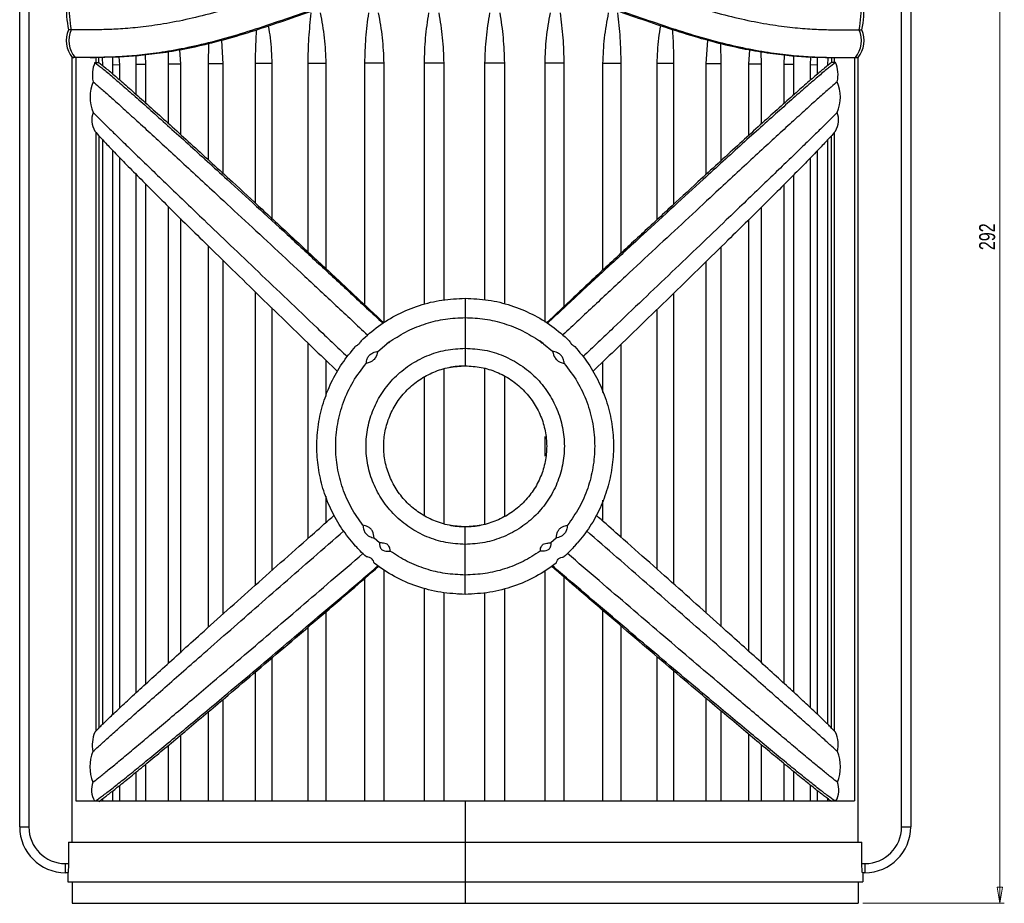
# Model space of a CAD drawing. Header units: millimetres. Extents: x 554 to 1023, y 304 to 810.
# Tile 1 of 4: x 559 to 775, y 304 to 497. Entities that reach past the tile are written whole.
import ezdxf

# ---------------------------------------------------------------- set-up
doc = ezdxf.new("R2010")
doc.units = ezdxf.units.MM
doc.styles.add('SLDTEXTSTYLE0', font='TXT', dxfattribs={"width": 0.75})
doc.dimstyles.new('SLDDIMSTYLE0', dxfattribs={"dimtxt": 3.5, "dimasz": 3.556, "dimexe": 0, "dimexo": 0.0625, "dimgap": 0.875, "dimtad": 1, "dimdec": 0, "dimrnd": 1e-09, "dimzin": 12, "dimdsep": 46, "dimtxsty": 'SLDTEXTSTYLE0', "dimblk1": 'CLOSED', "dimblk2": 'CLOSED', "dimsah": 1, "dimcen": 0.09, "dimadec": 0, "dimazin": 3, "dimtfac": 1, "dimtdec": 0, "dimtofl": 0, "dimtmove": 0, "dimatfit": 3, "dimldrblk": 'CLOSED', "dimfxl": 0, "dimfrac": 2, "dimtolj": 1, "dimtzin": 12, "dimarcsym": 0})

# ---------------------------------------------------------------- blocks, each defined once
blk = doc.blocks.new('_Closed')
at = {"color": 0, "linetype": 'ByBlock', "lineweight": -2}
for p, q in [((-1, 0.166667), (0, 0)), ((-1, 0.166667), (-1, -0.166667)), ((0, 0), (-1, -0.166667)), ((0, 0), (-1, 0))]:
    blk.add_line(p, q, dxfattribs=at)
blk = doc.blocks.new('_D')
at = {"color": 7, "linetype": 'Continuous', "lineweight": 0}
for p, q in [((690.14, 596.14), (774.97, 596.14)), ((773.97, 596.14), (773.97, 304.14)), ((743.98, 304.14), (774.97, 304.14))]:
    blk.add_line(p, q, dxfattribs=at)
at = {"color": 7, "linetype": 'Continuous', "lineweight": 18, "xscale": 3.556, "yscale": 3.556}
for p, rotation in [((773.97, 596.14, 0.18), 90.0000000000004), ((773.97, 304.14, 0.18), 270.0000000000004)]:
    blk.add_blockref('_Closed', p, dxfattribs=dict(at, rotation=rotation))
at = {"color": 7, "linetype": 'Continuous', "lineweight": 18, "insert": (769.46, 447.07), "char_height": 3.5, "attachment_point": 1, "rotation": 90, "style": 'SLDTEXTSTYLE0'}
blk.add_mtext('292', dxfattribs=at)

msp = doc.modelspace()

# ---------------------------------------------------------------- linework, layer by layer
at = {"color": 7, "linetype": 'Continuous', "lineweight": 25}
for p, q in [((559.48, 320.84), (559.48, 501.54)), ((561.48, 501.54), (561.48, 320.84)), ((752.48, 320.84), (752.48, 501.54)), ((754.48, 501.54), (754.48, 320.84)), ((600.8, 487.81), (600.88, 492.27)), ((603.62, 492.95), (603.94, 487.83)), ((709.75, 487.84), (710.07, 493.03)), ((712.83, 492.33), (712.91, 487.81)), ((570.98, 489.25), (571.15, 489.25)), ((570.98, 317.54), (570.98, 489.25)), ((571.15, 489.25), (571.31, 489.25)), ((571.75, 489.25), (571.75, 326.54)), ((576.19, 488.13), (576.19, 489.24)), ((576.83, 488.21), (576.81, 489.25)), ((577.51, 489.25), (577.59, 487.5)), ((579.89, 487.56), (579.86, 489.3)), ((581.21, 489.35), (581.3, 487.59)), ((584.99, 487.66), (584.98, 489.59)), ((586.93, 489.76), (587.04, 487.68)), ((592.02, 487.74), (592.04, 490.45)), ((594.47, 490.89), (594.66, 487.76)), ((719.09, 487.77), (719.27, 490.93)), ((721.71, 490.48), (721.74, 487.74)), ((726.76, 487.69), (726.87, 489.78)), ((728.83, 489.6), (728.83, 487.66)), ((732.56, 487.6), (732.65, 489.35)), ((734.02, 489.3), (734, 487.57)), ((736.34, 487.5), (736.41, 489.25)), ((737.14, 489.25), (737.12, 488.22)), ((737.77, 489.24), (737.77, 488.13)), ((742.21, 489.25), (742.21, 326.54)), ((742.98, 489.25), (742.81, 489.25)), ((742.98, 317.54), (742.98, 489.25)), ((575.94, 488.13), (576.19, 488.13)), ((576.19, 488.13), (576.8, 488.13)), ((581.3, 487.59), (579.89, 487.56)), ((579.89, 485.59), (579.89, 487.56)), ((581.3, 487.59), (581.3, 484.36)), ((587.04, 487.68), (584.99, 487.66)), ((584.99, 481.12), (584.99, 487.66)), ((587.04, 487.68), (587.04, 479.29)), ((594.66, 487.76), (592.02, 487.74)), ((592.02, 474.8), (592.02, 487.74)), ((594.66, 487.76), (594.66, 472.41)), ((603.94, 487.83), (600.8, 487.81)), ((600.8, 466.8), (600.8, 487.81)), ((603.94, 487.83), (603.94, 463.92)), ((614.65, 487.89), (611.08, 487.88)), ((611.08, 457.34), (611.08, 487.88)), ((614.65, 487.89), (614.65, 454.03)), ((626.49, 487.94), (622.59, 487.92)), ((622.59, 446.66), (622.59, 487.92)), ((626.49, 487.94), (626.49, 443.03)), ((639.15, 487.97), (635.02, 487.96)), ((635.02, 435.04), (635.02, 487.96)), ((639.15, 487.97), (639.15, 431.17)), ((652.29, 487.98), (648.05, 487.98)), ((648.05, 435.21), (648.05, 487.98)), ((652.29, 487.98), (652.29, 436.16)), ((665.55, 487.98), (661.31, 487.98)), ((661.31, 436.19), (661.31, 487.98)), ((665.55, 487.98), (665.55, 435.3)), ((678.59, 487.96), (674.46, 487.97)), ((674.46, 431.34), (674.46, 487.97)), ((678.59, 487.96), (678.59, 434.72)), ((691.04, 487.93), (687.14, 487.94)), ((687.14, 442.71), (687.14, 487.94)), ((691.04, 487.93), (691.04, 446.35)), ((702.59, 487.88), (699.01, 487.89)), ((699.01, 453.75), (699.01, 487.89)), ((702.59, 487.88), (702.59, 457.07)), ((712.91, 487.81), (709.75, 487.84)), ((709.75, 463.67), (709.75, 487.84)), ((712.91, 487.81), (712.91, 466.57)), ((721.74, 487.74), (719.09, 487.77)), ((719.09, 472.22), (719.09, 487.77)), ((721.74, 487.74), (721.74, 474.62)), ((728.83, 487.66), (726.76, 487.69)), ((726.76, 479.15), (726.76, 487.69)), ((728.83, 487.66), (728.83, 481)), ((734, 487.57), (732.56, 487.6)), ((732.56, 484.28), (732.56, 487.6)), ((734, 487.57), (734, 485.52)), ((737.77, 488.13), (737.16, 488.13)), ((738.02, 488.13), (737.77, 488.13)), ((576.19, 341.86), (576.19, 472.84)), ((576.85, 342.54), (576.85, 472.09)), ((737.1, 472.08), (737.1, 342.55)), ((737.77, 472.84), (737.77, 341.86)), ((577.59, 471.27), (577.59, 343.28)), ((736.34, 343.31), (736.34, 471.24)), ((579.89, 345.5), (579.89, 468.84)), ((734, 468.76), (734, 345.57)), ((581.3, 467.37), (581.3, 346.83)), ((732.56, 346.92), (732.56, 467.27)), ((584.99, 350.25), (584.99, 463.62)), ((728.83, 463.48), (728.83, 350.38)), ((587.04, 461.55), (587.04, 352.14)), ((726.76, 352.29), (726.76, 461.39)), ((592.02, 356.68), (592.02, 456.59)), ((721.74, 456.39), (721.74, 356.86)), ((594.66, 453.98), (594.66, 359.06)), ((719.09, 359.25), (719.09, 453.77)), ((600.8, 364.59), (600.8, 447.93)), ((712.91, 447.69), (712.91, 364.81)), ((603.94, 444.85), (603.94, 367.41)), ((709.75, 367.64), (709.75, 444.59)), ((611.08, 373.79), (611.08, 437.88)), ((702.59, 437.6), (702.59, 374.05)), ((655.62, 436.5), (655.62, 436.5)), ((655.63, 436.43), (656.98, 436.53)), ((656.98, 436.53), (656.98, 432.31)), ((614.65, 434.42), (614.65, 376.96)), ((699.01, 377.23), (699.01, 434.12)), ((656.98, 432.31), (656.98, 425.6)), ((622.59, 384.01), (622.59, 426.73)), ((637.85, 424.92), (639.81, 426.55)), ((656.98, 425.6), (656.98, 421.75)), ((674.15, 426.55), (676.11, 424.93)), ((691.04, 426.41), (691.04, 384.29)), ((626.49, 422.97), (626.49, 415.04)), ((687.14, 415.9), (687.14, 422.64)), ((652.29, 421.04), (652.29, 387.25)), ((661.31, 387.14), (661.31, 421.15)), ((648.05, 389.04), (648.05, 419.24)), ((665.55, 419.44), (665.55, 388.85)), ((674.46, 401.98), (674.46, 406.31)), ((626.49, 393.25), (626.49, 387.45)), ((687.14, 387.75), (687.14, 392.36)), ((656.98, 382.68), (656.98, 386.53)), ((638.24, 383.01), (637.09, 384.07)), ((676.86, 384.07), (675.72, 383.01)), ((632.99, 382.3), (632.44, 382.92)), ((656.98, 375.97), (656.98, 382.68)), ((680.96, 382.3), (681.52, 382.92)), ((639.15, 377.2), (639.15, 326.54)), ((635.02, 326.54), (635.02, 375.25)), ((656.98, 371.75), (656.98, 375.97)), ((674.46, 326.54), (674.46, 376.97)), ((678.59, 375.55), (678.59, 326.54)), ((648.05, 326.54), (648.05, 373.1)), ((665.55, 373.01), (665.55, 326.54)), ((652.29, 372.14), (652.29, 326.54)), ((655.4, 371.79), (655.41, 371.79)), ((656.98, 371.75), (655.41, 371.88)), ((658.59, 371.88), (656.98, 371.75)), ((658.59, 371.79), (658.6, 371.79)), ((661.31, 326.54), (661.31, 372.12)), ((626.49, 367.92), (626.49, 326.54)), ((687.14, 326.54), (687.14, 368.21)), ((622.59, 326.54), (622.59, 364.58)), ((691.04, 364.86), (691.04, 326.54)), ((614.65, 357.81), (614.65, 326.54)), ((699.01, 326.54), (699.01, 358.06)), ((611.08, 326.54), (611.08, 354.77)), ((702.59, 355.02), (702.59, 326.54)), ((603.94, 348.72), (603.94, 326.54)), ((709.75, 326.54), (709.75, 348.94)), ((600.8, 326.54), (600.8, 346.07)), ((712.91, 346.28), (712.91, 326.54)), ((594.66, 340.9), (594.66, 326.54)), ((719.09, 326.54), (719.09, 341.08)), ((592.02, 326.54), (592.02, 338.7)), ((721.74, 338.87), (721.74, 326.54)), ((587.04, 334.57), (587.04, 326.54)), ((726.76, 326.54), (726.76, 334.7)), ((584.99, 326.54), (584.99, 332.89)), ((728.83, 333), (728.83, 326.54)), ((581.3, 329.9), (581.3, 326.54)), ((732.56, 326.54), (732.56, 329.97)), ((579.89, 326.54), (579.89, 328.77)), ((734, 328.83), (734, 326.54)), ((577.59, 327), (577.59, 326.54)), ((656.98, 326.54), (656.98, 317.54)), ((736.34, 326.54), (736.34, 327.03)), ((559.48, 320.84), (561.48, 320.84)), ((752.48, 320.84), (754.48, 320.84)), ((570.14, 317.54), (570.14, 312.84)), ((656.98, 317.54), (656.98, 308.84)), ((743.81, 312.84), (743.81, 317.54)), ((569.48, 312.84), (570.14, 312.84)), ((569.48, 310.84), (569.48, 312.84)), ((743.81, 312.84), (744.48, 312.84)), ((744.48, 312.84), (744.48, 310.84)), ((570.04, 310.84), (569.48, 310.84)), ((569.98, 310.84), (569.98, 308.84)), ((744.48, 310.84), (743.92, 310.84)), ((743.98, 310.84), (743.98, 308.84)), ((570.98, 308.84), (570.98, 304.14)), ((656.98, 308.84), (656.98, 304.14)), ((742.98, 308.84), (742.98, 304.14))]:
    msp.add_line(p, q, dxfattribs=at)
at = {"color": 7, "linetype": 'Continuous', "lineweight": 25, "flags": 128}
for points in [[(656.98, 436.53), (656.98, 436.53)], [(656.98, 421.75), (656.98, 421.75)]]:
    msp.add_lwpolyline(points, dxfattribs=at)
at = {"color": 7, "linetype": 'Continuous', "lineweight": 25}
for centre, radius, start, end in [((596.8, 500.24), 27.12, 178.0075, 190.5514), ((597.48, 500.24), 27.19, 178.0118, 190.523), ((716.48, 500.24), 27.19, 349.477, 1.9882), ((717.16, 500.24), 27.12, 349.4486, 1.9925), ((575.49, 492.95), 5.84, 156.5682, 219.383), ((576.12, 492.95), 5.85, 156.6208, 219.2872), ((737.84, 492.95), 5.85, 320.7128, 23.3792), ((738.46, 492.95), 5.84, 320.617, 23.4318), ((582.19, 485.41), 6.81, 156.5046, 192.7159), ((731.77, 485.41), 6.81, 347.2841, 23.4954), ((583.56, 480.56), 8.69, 157.2966, 202.7034), ((730.4, 480.56), 8.69, 337.2966, 22.7034), ((580.2, 475.6), 4.93, 161.0457, 210.1145), ((733.76, 475.6), 4.93, 329.8855, 18.9543), ((582.16, 338.85), 6.81, 156.5046, 192.7159), ((731.8, 338.85), 6.81, 347.2841, 23.4954), ((583.53, 334), 8.69, 157.2966, 202.7034), ((730.43, 334), 8.69, 337.2966, 22.7034), ((580.14, 328.95), 4.93, 159.8638, 209.1997), ((733.82, 328.95), 4.93, 330.8003, 20.1362), ((569.48, 320.84), 10, 180, 270), ((569.48, 320.84), 8, 180, 270), ((744.48, 320.84), 8, 270, 0), ((744.48, 320.84), 10, 270, 0)]:
    msp.add_arc(centre, radius, start, end, dxfattribs=at)
for points, knots in [([(656.92, 510.51), (654.72, 510.51), (650.38, 510.51), (643.93, 510.33), (637.66, 509.73), (631.61, 508.52), (625.76, 506.81), (619.71, 504.76), (613.43, 502.55), (607.01, 500.44), (600.85, 498.66), (595.01, 497.27), (589.57, 496.3), (584.69, 495.69), (580.47, 495.39), (576.96, 495.28), (574.17, 495.26), (572.02, 495.28), (571.17, 495.28), (570.75, 495.28)], [0, 0, 0, 0, 0.051869, 0.102882, 0.152945, 0.203116, 0.253852, 0.305542, 0.367618, 0.430694, 0.493514, 0.556294, 0.620585, 0.685054, 0.748628, 0.811756, 0.875003, 0.937668, 1, 1, 1, 1]), ([(657.04, 510.51), (659.23, 510.51), (663.58, 510.51), (670.03, 510.33), (676.3, 509.73), (682.35, 508.52), (688.2, 506.81), (694.25, 504.76), (700.53, 502.55), (706.95, 500.44), (713.11, 498.66), (718.95, 497.27), (724.38, 496.3), (729.27, 495.69), (733.49, 495.39), (737, 495.28), (739.79, 495.26), (741.94, 495.28), (742.79, 495.28), (743.21, 495.28)], [0, 0, 0, 0, 0.051869, 0.102882, 0.152945, 0.203116, 0.253852, 0.305542, 0.367618, 0.430694, 0.493514, 0.556294, 0.620585, 0.685054, 0.748628, 0.811756, 0.875003, 0.937668, 1, 1, 1, 1]), ([(656.97, 504.42), (654.8, 504.42), (650.57, 504.42), (644.39, 504.26), (638.54, 503.7), (632.91, 502.58), (627.36, 500.96), (621.41, 498.94), (615.09, 496.72), (608.54, 494.56), (602.2, 492.73), (596.17, 491.29), (590.58, 490.3), (585.59, 489.67), (581.31, 489.36), (577.78, 489.25), (574.99, 489.23), (572.85, 489.25), (572.01, 489.25), (571.59, 489.25)], [0, 0, 0, 0, 0.051553, 0.10072, 0.147255, 0.193481, 0.241844, 0.292921, 0.355848, 0.420827, 0.485894, 0.551104, 0.617556, 0.683738, 0.748501, 0.81219, 0.875514, 0.937962, 1, 1, 1, 1]), ([(656.99, 504.42), (659.16, 504.42), (663.39, 504.42), (669.56, 504.26), (675.42, 503.7), (681.05, 502.58), (686.6, 500.96), (692.55, 498.94), (698.86, 496.72), (705.42, 494.56), (711.76, 492.73), (717.79, 491.29), (723.38, 490.3), (728.37, 489.67), (732.65, 489.36), (736.18, 489.25), (738.97, 489.23), (741.11, 489.25), (741.95, 489.25), (742.37, 489.25)], [0, 0, 0, 0, 0.051553, 0.10072, 0.147255, 0.193481, 0.241844, 0.292921, 0.355848, 0.420827, 0.485894, 0.551104, 0.617556, 0.683738, 0.748501, 0.81219, 0.875514, 0.937962, 1, 1, 1, 1]), ([(656.92, 504.24), (654.78, 504.24), (650.6, 504.24), (644.53, 504.08), (638.78, 503.54), (633.26, 502.43), (627.79, 500.84), (621.92, 498.84), (615.67, 496.65), (609.19, 494.51), (602.91, 492.7), (596.96, 491.28), (591.44, 490.29), (586.51, 489.67), (582.27, 489.36), (578.84, 489.25), (576.76, 489.24), (576.01, 489.24), (575.96, 489.24)], [0, 0, 0, 0, 0.0587276, 0.1143058, 0.1668011, 0.2190526, 0.2739197, 0.3320029, 0.4036441, 0.4776401, 0.551705, 0.6258858, 0.7014109, 0.776573, 0.8501021, 0.9224133, 0.9943305, 1, 1, 1, 1]), ([(656.92, 504.24), (659.07, 504.24), (663.25, 504.24), (669.34, 504.08), (675.09, 503.55), (680.63, 502.45), (686.1, 500.86), (691.98, 498.87), (698.23, 496.67), (704.72, 494.53), (711, 492.71), (716.96, 491.29), (722.49, 490.3), (727.43, 489.67), (731.67, 489.36), (735.11, 489.25), (737.2, 489.24), (737.95, 489.24), (738, 489.24)], [0, 0, 0, 0, 0.058762, 0.114388, 0.166908, 0.219132, 0.273949, 0.331986, 0.403591, 0.477566, 0.551623, 0.625793, 0.70131, 0.776467, 0.849994, 0.922298, 0.994206, 1, 1, 1, 1]), ([(622.59, 487.92), (622.63, 489.77), (622.72, 493.49), (623.09, 497.14), (623.28, 498.98)], [0, 0, 0, 0, 0.497029, 1, 1, 1, 1]), ([(625.24, 498.98), (625.59, 497.17), (626.28, 493.52), (626.42, 489.8), (626.49, 487.94)], [0, 0, 0, 0, 0.497611, 1, 1, 1, 1]), ([(635.02, 487.96), (635.07, 489.8), (635.17, 493.51), (635.64, 497.15), (635.87, 498.98)], [0, 0, 0, 0, 0.49704, 1, 1, 1, 1]), ([(637.96, 498.98), (638.29, 497.17), (638.95, 493.53), (639.08, 489.83), (639.15, 487.97)], [0, 0, 0, 0, 0.4976195, 1, 1, 1, 1]), ([(648.05, 487.98), (648.1, 489.82), (648.22, 493.52), (648.76, 497.15), (649.03, 498.98)], [0, 0, 0, 0, 0.4970466, 1, 1, 1, 1]), ([(651.18, 498.98), (651.49, 497.17), (652.1, 493.54), (652.22, 489.84), (652.29, 487.98)], [0, 0, 0, 0, 0.497625, 1, 1, 1, 1]), ([(661.31, 487.98), (661.37, 489.82), (661.49, 493.52), (662.1, 497.15), (662.41, 498.98)], [0, 0, 0, 0, 0.497046, 1, 1, 1, 1]), ([(664.56, 498.98), (664.83, 497.17), (665.38, 493.54), (665.49, 489.84), (665.55, 487.98)], [0, 0, 0, 0, 0.4976257, 1, 1, 1, 1]), ([(674.46, 487.97), (674.52, 489.81), (674.65, 493.51), (675.31, 497.15), (675.64, 498.98)], [0, 0, 0, 0, 0.497039, 1, 1, 1, 1]), ([(677.74, 498.98), (677.97, 497.17), (678.43, 493.53), (678.53, 489.82), (678.59, 487.96)], [0, 0, 0, 0, 0.497622, 1, 1, 1, 1]), ([(687.14, 487.94), (687.2, 489.78), (687.34, 493.5), (688.03, 497.15), (688.38, 498.98)], [0, 0, 0, 0, 0.4970265, 1, 1, 1, 1]), ([(690.35, 498.98), (690.54, 497.16), (690.91, 493.51), (691, 489.79), (691.04, 487.93)], [0, 0, 0, 0, 0.4976156, 1, 1, 1, 1]), ([(613.86, 496.08), (614.02, 495.22), (614.52, 492.52), (614.6, 489.77), (614.65, 487.89)], [0, 0, 0, 0, 0.318286, 1, 1, 1, 1]), ([(699.01, 487.89), (699.06, 489.75), (699.14, 492.53), (699.64, 495.27), (699.81, 496.18)], [0, 0, 0, 0, 0.666678, 1, 1, 1, 1]), ([(570.75, 495.28), (570.66, 495.28), (570.51, 495.28), (570.35, 495.28), (570.23, 495.28), (570.17, 495.28), (570.13, 495.28)], [0, 0, 0, 0, 0.339955, 0.559904, 0.780558, 1, 1, 1, 1]), ([(611.08, 487.88), (611.1, 489.73), (611.14, 492.21), (611.31, 494.65), (611.35, 495.26)], [0, 0, 0, 0, 0.749723, 1, 1, 1, 1]), ([(702.31, 495.36), (702.35, 494.74), (702.53, 492.27), (702.56, 489.76), (702.59, 487.88)], [0, 0, 0, 0, 0.2520827, 1, 1, 1, 1]), ([(743.21, 495.28), (743.3, 495.28), (743.45, 495.28), (743.61, 495.28), (743.73, 495.28), (743.79, 495.28), (743.82, 495.28)], [0, 0, 0, 0, 0.339955, 0.559904, 0.780558, 1, 1, 1, 1]), ([(571.59, 489.25), (571.5, 489.25), (571.35, 489.25), (571.19, 489.25), (571.07, 489.25), (571.01, 489.25), (570.98, 489.25)], [0, 0, 0, 0, 0.3400092, 0.5599465, 0.7806002, 1, 1, 1, 1]), ([(574.93, 489.24), (575.09, 489.24), (575.43, 489.24), (575.76, 489.24), (575.93, 489.24)], [0, 0, 0, 0, 0.500007, 1, 1, 1, 1]), ([(738.03, 489.24), (738.2, 489.24), (738.53, 489.24), (738.87, 489.24), (739.03, 489.24)], [0, 0, 0, 0, 0.499993, 1, 1, 1, 1]), ([(742.37, 489.25), (742.46, 489.25), (742.6, 489.25), (742.77, 489.25), (742.89, 489.25), (742.95, 489.25), (742.98, 489.25)], [0, 0, 0, 0, 0.3400092, 0.5599465, 0.7806002, 1, 1, 1, 1]), ([(742.63, 489.25), (742.64, 489.25), (742.72, 489.25), (742.77, 489.25), (742.81, 489.25)], [0, 0, 0, 0, 0.139095, 1, 1, 1, 1]), ([(575.94, 488.13), (576.41, 487.77), (577.34, 487.06), (579.46, 485.28), (582.04, 483.06), (585.09, 480.39), (588.52, 477.34), (592.27, 473.98), (596.28, 470.37), (600.49, 466.55), (605.47, 462), (611.3, 456.67), (617.99, 450.52), (624.86, 444.18), (631.85, 437.7), (636.59, 433.29), (638.96, 431.08)], [0, 0, 0, 0, 0.065481, 0.130097, 0.194701, 0.259235, 0.323122, 0.385454, 0.447663, 0.509161, 0.56996, 0.656253, 0.742596, 0.828732, 0.914397, 1, 1, 1, 1]), ([(576.8, 488.13), (577.27, 487.76), (578.22, 487.01), (580.37, 485.19), (582.98, 482.91), (586.06, 480.18), (589.52, 477.07), (593.31, 473.64), (597.35, 469.96), (601.59, 466.07), (606.62, 461.46), (612.49, 456.04), (619.23, 449.79), (626.14, 443.35), (632.79, 437.14), (637.18, 433.02), (639.18, 431.14)], [0, 0, 0, 0, 0.066284, 0.131698, 0.197117, 0.26244, 0.327096, 0.39023, 0.453264, 0.515553, 0.577202, 0.664798, 0.752527, 0.839974, 0.92696, 1, 1, 1, 1]), ([(737.16, 488.13), (736.69, 487.76), (735.74, 487.01), (733.59, 485.19), (730.98, 482.91), (727.9, 480.18), (724.43, 477.07), (720.64, 473.64), (716.61, 469.96), (712.36, 466.07), (707.34, 461.46), (701.47, 456.04), (694.73, 449.79), (687.82, 443.35), (681.17, 437.14), (676.78, 433.02), (674.78, 431.15)], [0, 0, 0, 0, 0.0662846, 0.1316987, 0.1971186, 0.2624418, 0.3270982, 0.390233, 0.453267, 0.5155563, 0.5772058, 0.6648025, 0.7525316, 0.8399795, 0.9269658, 1, 1, 1, 1]), ([(738.02, 488.13), (737.55, 487.77), (736.62, 487.06), (734.5, 485.28), (731.91, 483.06), (728.87, 480.39), (725.44, 477.34), (721.68, 473.98), (717.68, 470.37), (713.47, 466.55), (708.49, 462), (702.66, 456.67), (695.97, 450.52), (689.1, 444.18), (682.11, 437.7), (677.37, 433.29), (675, 431.08)], [0, 0, 0, 0, 0.0654807, 0.1300969, 0.1947013, 0.259235, 0.3231221, 0.3854543, 0.4476629, 0.5091607, 0.5699602, 0.6562528, 0.7425964, 0.8287321, 0.9143974, 1, 1, 1, 1]), ([(575.54, 483.91), (575.96, 483.57), (576.78, 482.87), (578.71, 481.17), (581.08, 479.05), (583.9, 476.49), (587.1, 473.56), (590.63, 470.33), (594.41, 466.84), (598.41, 463.15), (603.17, 458.73), (608.77, 453.54), (615.22, 447.54), (621.87, 441.34), (628.66, 435), (633.29, 430.67), (635.6, 428.5)], [0, 0, 0, 0, 0.064221, 0.127787, 0.191505, 0.255339, 0.318702, 0.380704, 0.442806, 0.504439, 0.565511, 0.652383, 0.739465, 0.826568, 0.913289, 1, 1, 1, 1]), ([(738.42, 483.91), (738, 483.57), (737.17, 482.87), (735.25, 481.17), (732.88, 479.05), (730.05, 476.49), (726.85, 473.56), (723.33, 470.33), (719.55, 466.84), (715.55, 463.15), (710.78, 458.73), (705.19, 453.54), (698.74, 447.54), (692.09, 441.34), (685.3, 435), (680.67, 430.67), (678.36, 428.5)], [0, 0, 0, 0, 0.064221, 0.127787, 0.191505, 0.255339, 0.318702, 0.380704, 0.442806, 0.504439, 0.565511, 0.652383, 0.739465, 0.826568, 0.913289, 1, 1, 1, 1]), ([(575.54, 477.2), (575.88, 476.86), (576.55, 476.18), (578.19, 474.56), (580.24, 472.55), (582.74, 470.12), (585.59, 467.35), (588.78, 464.28), (592.23, 460.95), (595.92, 457.41), (600.35, 453.16), (605.6, 448.14), (611.7, 442.31), (618.03, 436.27), (624.53, 430.08), (628.98, 425.85), (631.21, 423.73)], [0, 0, 0, 0, 0.0620361, 0.1237688, 0.1859381, 0.2485175, 0.3109031, 0.3722845, 0.434154, 0.495949, 0.5574653, 0.6453754, 0.7338412, 0.822666, 0.9112847, 1, 1, 1, 1]), ([(738.42, 477.2), (738.08, 476.86), (737.41, 476.18), (735.77, 474.56), (733.71, 472.55), (731.22, 470.12), (728.36, 467.35), (725.18, 464.28), (721.73, 460.95), (718.04, 457.41), (713.6, 453.16), (708.36, 448.14), (702.26, 442.31), (695.93, 436.27), (689.43, 430.08), (684.98, 425.85), (682.75, 423.73)], [0, 0, 0, 0, 0.062036, 0.123769, 0.185938, 0.248517, 0.310903, 0.372284, 0.434154, 0.495949, 0.557465, 0.645375, 0.733841, 0.822666, 0.911285, 1, 1, 1, 1]), ([(575.94, 473.13), (576.28, 472.73), (576.96, 471.93), (578.76, 470), (581.08, 467.58), (583.94, 464.67), (587.27, 461.31), (591.02, 457.58), (595.1, 453.53), (599.83, 448.88), (605.24, 443.58), (611.33, 437.63), (617.68, 431.47), (623.59, 425.75), (627.44, 422.05), (629.05, 420.5)], [0, 0, 0, 0, 0.069296, 0.138621, 0.20891, 0.279548, 0.350365, 0.422101, 0.494216, 0.566268, 0.657285, 0.749213, 0.841533, 0.933766, 1, 1, 1, 1]), ([(738.02, 473.13), (737.68, 472.73), (737, 471.93), (735.2, 470), (732.88, 467.58), (730.02, 464.67), (726.69, 461.31), (722.94, 457.58), (718.86, 453.53), (714.13, 448.88), (708.72, 443.58), (702.62, 437.63), (696.27, 431.47), (690.36, 425.75), (686.52, 422.05), (684.91, 420.5)], [0, 0, 0, 0, 0.069298, 0.138625, 0.208916, 0.279556, 0.350375, 0.422114, 0.49423, 0.566285, 0.657305, 0.749236, 0.841558, 0.933794, 1, 1, 1, 1]), ([(634.19, 427.23), (635.42, 428.33), (637.9, 430.56), (642.23, 433.14), (646.91, 435.07), (651.88, 436.3), (655.27, 436.45), (656.98, 436.53)], [0, 0, 0, 0, 0.198026, 0.397949, 0.597945, 0.798397, 1, 1, 1, 1]), ([(656.98, 436.53), (658.67, 436.45), (662.06, 436.3), (667.02, 435.07), (671.7, 433.15), (676.04, 430.57), (678.52, 428.34), (679.77, 427.23)], [0, 0, 0, 0, 0.200037, 0.400861, 0.601475, 0.800622, 1, 1, 1, 1]), ([(640.71, 427.2), (641.92, 427.97), (644.35, 429.51), (648.39, 431.08), (652.63, 432.12), (655.53, 432.25), (656.98, 432.31)], [0, 0, 0, 0, 0.249838, 0.499311, 0.749399, 1, 1, 1, 1]), ([(656.98, 432.31), (658.42, 432.25), (661.32, 432.12), (665.56, 431.09), (669.61, 429.51), (672.04, 427.97), (673.25, 427.21)], [0, 0, 0, 0, 0.24915, 0.499932, 0.750948, 1, 1, 1, 1]), ([(634.19, 427.23), (634.03, 426.96), (633.72, 426.45), (633.24, 426.14), (632.99, 425.99)], [0, 0, 0, 0, 0.509249, 1, 1, 1, 1]), ([(640.71, 427.2), (640.51, 427.01), (640.23, 426.75), (639.9, 426.6), (639.81, 426.55)], [0, 0, 0, 0, 0.730521, 1, 1, 1, 1]), ([(639.81, 426.55), (639.98, 426.73), (640.25, 427), (640.59, 427.15), (640.71, 427.2)], [0, 0, 0, 0, 0.652267, 1, 1, 1, 1]), ([(673.25, 427.21), (673.45, 427.01), (673.73, 426.75), (674.06, 426.59), (674.15, 426.55)], [0, 0, 0, 0, 0.7280392, 1, 1, 1, 1]), ([(674.15, 426.55), (673.98, 426.73), (673.72, 427), (673.37, 427.15), (673.25, 427.21)], [0, 0, 0, 0, 0.649635, 1, 1, 1, 1]), ([(679.77, 427.23), (679.92, 426.96), (680.23, 426.45), (680.72, 426.14), (680.96, 425.99)], [0, 0, 0, 0, 0.508418, 1, 1, 1, 1]), ([(632.44, 382.92), (631.49, 384.11), (629.58, 386.5), (627.39, 390.56), (625.75, 394.9), (624.75, 399.45), (624.41, 404.18), (624.76, 408.96), (625.83, 413.68), (627.58, 418.15), (629.93, 422.34), (631.97, 424.77), (632.99, 425.99)], [0, 0, 0, 0, 0.097839, 0.195659, 0.29383, 0.392373, 0.490455, 0.592946, 0.694809, 0.796731, 0.898302, 1, 1, 1, 1]), ([(656.98, 382.68), (655.55, 382.76), (652.68, 382.93), (648.55, 384.24), (644.75, 386.27), (641.46, 388.98), (638.78, 392.25), (636.78, 395.95), (635.56, 399.96), (635.14, 404.13), (635.55, 408.3), (636.77, 412.31), (638.76, 416.02), (641.45, 419.29), (644.74, 422.01), (648.53, 424.03), (652.67, 425.35), (655.54, 425.52), (656.98, 425.6)], [0, 0, 0, 0, 0.062789, 0.126353, 0.189567, 0.252807, 0.315386, 0.377305, 0.438822, 0.499679, 0.560922, 0.622265, 0.684336, 0.747074, 0.809961, 0.873515, 0.936694, 1, 1, 1, 1]), ([(637.85, 424.92), (637.72, 424.42), (637.52, 423.66), (636.83, 422.86), (636.1, 422.49), (635.59, 422.36), (635.3, 422.29)], [0, 0, 0, 0, 0.381304, 0.573527, 0.764676, 1, 1, 1, 1]), ([(635.3, 422.29), (635.36, 422.62), (635.47, 423.22), (635.88, 424), (636.62, 424.59), (637.32, 424.81), (637.78, 424.91), (637.85, 424.92)], [0, 0, 0, 0, 0.256871, 0.455439, 0.655586, 0.944014, 1, 1, 1, 1]), ([(656.98, 425.6), (658.41, 425.52), (661.28, 425.35), (665.41, 424.04), (669.2, 422.02), (672.5, 419.31), (675.18, 416.03), (677.18, 412.33), (678.4, 408.33), (678.82, 404.15), (678.41, 399.99), (677.18, 395.97), (675.2, 392.26), (672.51, 388.99), (669.22, 386.28), (665.43, 384.25), (661.29, 382.93), (658.42, 382.77), (656.98, 382.68)], [0, 0, 0, 0, 0.062789, 0.126353, 0.189567, 0.252807, 0.315386, 0.377305, 0.438822, 0.499679, 0.560922, 0.622265, 0.684336, 0.747074, 0.809961, 0.873515, 0.936694, 1, 1, 1, 1]), ([(676.11, 424.93), (676.24, 424.42), (676.44, 423.66), (677.12, 422.86), (677.85, 422.49), (678.37, 422.36), (678.66, 422.29)], [0, 0, 0, 0, 0.381415, 0.573621, 0.76475, 1, 1, 1, 1]), ([(678.66, 422.29), (678.6, 422.62), (678.49, 423.22), (678.07, 424), (677.35, 424.59), (676.64, 424.81), (676.18, 424.91), (676.11, 424.93)], [0, 0, 0, 0, 0.256619, 0.455048, 0.655065, 0.942981, 1, 1, 1, 1]), ([(680.96, 425.99), (681.98, 424.77), (684.02, 422.35), (686.36, 418.18), (688.12, 413.71), (689.19, 409), (689.55, 404.22), (689.21, 399.5), (688.22, 394.93), (686.58, 390.59), (684.39, 386.51), (682.48, 384.12), (681.52, 382.92)], [0, 0, 0, 0, 0.101415, 0.202769, 0.304449, 0.40657, 0.508211, 0.607131, 0.705486, 0.803824, 0.901931, 1, 1, 1, 1]), ([(634.59, 386.87), (633.7, 388.13), (631.92, 390.65), (630.07, 394.94), (628.9, 399.45), (628.5, 404.22), (628.93, 409.08), (630.24, 413.87), (632.31, 418.38), (634.3, 420.98), (635.3, 422.29)], [0, 0, 0, 0, 0.121449, 0.242457, 0.363885, 0.484489, 0.613498, 0.741834, 0.870925, 1, 1, 1, 1]), ([(656.98, 386.53), (655.81, 386.6), (653.46, 386.73), (650.06, 387.81), (646.94, 389.48), (644.22, 391.71), (642.02, 394.41), (640.37, 397.45), (639.37, 400.73), (639.03, 404.13), (639.37, 407.53), (640.37, 410.82), (642, 413.86), (644.21, 416.56), (646.93, 418.8), (650.04, 420.47), (653.44, 421.55), (655.8, 421.69), (656.98, 421.75)], [0, 0, 0, 0, 0.0626855, 0.1261697, 0.1895242, 0.2531005, 0.3159949, 0.3780212, 0.439302, 0.499679, 0.5604374, 0.6215429, 0.6837116, 0.7467797, 0.8100015, 0.8736986, 0.9367993, 1, 1, 1, 1]), ([(653.5, 421.41), (653.5, 421.41), (654.61, 421.75), (655.8, 421.75), (656.98, 421.75)], [0, 0, 0, 0, 0.0012419, 1, 1, 1, 1]), ([(656.98, 421.75), (658.15, 421.69), (660.5, 421.55), (663.89, 420.47), (667.02, 418.81), (669.73, 416.57), (671.94, 413.87), (673.59, 410.83), (674.59, 407.55), (674.93, 404.15), (674.59, 400.75), (673.59, 397.47), (671.96, 394.42), (669.74, 391.72), (667.03, 389.48), (663.91, 387.82), (660.51, 386.73), (658.16, 386.6), (656.98, 386.53)], [0, 0, 0, 0, 0.062686, 0.12617, 0.189524, 0.253101, 0.315995, 0.378021, 0.439302, 0.499679, 0.560437, 0.621543, 0.683711, 0.74678, 0.810001, 0.873698, 0.936799, 1, 1, 1, 1]), ([(678.66, 422.29), (679.65, 420.99), (681.64, 418.39), (683.72, 413.89), (685.03, 409.12), (685.46, 404.25), (685.06, 399.49), (683.9, 394.95), (682.05, 390.66), (680.26, 388.13), (679.37, 386.87)], [0, 0, 0, 0, 0.128928, 0.257305, 0.386103, 0.51406, 0.635724, 0.756731, 0.87845, 1, 1, 1, 1]), ([(575.91, 341.57), (576.25, 341.93), (576.92, 342.64), (578.67, 344.35), (580.94, 346.5), (583.73, 349.1), (587.01, 352.12), (590.71, 355.49), (594.76, 359.16), (599.47, 363.4), (604.87, 368.25), (610.98, 373.7), (617.37, 379.38), (623.16, 384.51), (626.87, 387.79), (628.32, 389.07)], [0, 0, 0, 0, 0.070112, 0.140171, 0.21096, 0.282351, 0.353655, 0.425723, 0.498398, 0.570925, 0.662385, 0.754645, 0.847551, 0.940373, 1, 1, 1, 1]), ([(738.05, 341.57), (737.71, 341.93), (737.04, 342.64), (735.29, 344.35), (733.02, 346.5), (730.22, 349.1), (726.95, 352.12), (723.25, 355.49), (719.2, 359.16), (714.49, 363.4), (709.09, 368.25), (702.98, 373.7), (696.59, 379.38), (690.8, 384.51), (687.09, 387.79), (685.63, 389.07)], [0, 0, 0, 0, 0.07011, 0.140168, 0.210955, 0.282344, 0.353646, 0.425713, 0.498385, 0.570911, 0.662369, 0.754627, 0.84753, 0.94035, 1, 1, 1, 1]), ([(637.09, 384.07), (637, 384.58), (636.87, 385.33), (636.29, 386.18), (635.53, 386.63), (634.95, 386.78), (634.59, 386.87)], [0, 0, 0, 0, 0.367551, 0.539033, 0.710188, 1, 1, 1, 1]), ([(634.59, 386.87), (634.64, 386.52), (634.73, 385.91), (635.12, 385.09), (635.84, 384.47), (636.56, 384.21), (637.02, 384.09), (637.09, 384.07)], [0, 0, 0, 0, 0.257518, 0.454705, 0.653374, 0.941779, 1, 1, 1, 1]), ([(656.98, 386.53), (655.81, 386.53), (654.63, 386.53), (653.52, 386.87), (653.52, 386.87)], [0, 0, 0, 0, 0.998787, 1, 1, 1, 1]), ([(660.46, 386.88), (660.46, 386.88), (659.35, 386.54), (658.16, 386.53), (656.98, 386.53)], [0, 0, 0, 0, 0.0012212, 1, 1, 1, 1]), ([(676.86, 384.07), (676.96, 384.58), (677.09, 385.33), (677.67, 386.18), (678.42, 386.63), (679.01, 386.78), (679.37, 386.87)], [0, 0, 0, 0, 0.36737, 0.538667, 0.709647, 1, 1, 1, 1]), ([(679.37, 386.87), (679.32, 386.53), (679.24, 385.91), (678.84, 385.09), (678.12, 384.47), (677.4, 384.21), (676.94, 384.09), (676.86, 384.07)], [0, 0, 0, 0, 0.257511, 0.454628, 0.653224, 0.941774, 1, 1, 1, 1]), ([(575.51, 337.35), (575.88, 337.69), (576.62, 338.38), (578.48, 340.04), (580.82, 342.14), (583.69, 344.68), (587.01, 347.62), (590.74, 350.91), (594.8, 354.48), (599.51, 358.62), (604.88, 363.33), (610.94, 368.63), (617.24, 374.14), (623.73, 379.81), (628.2, 383.7), (630.43, 385.64)], [0, 0, 0, 0, 0.069368, 0.138411, 0.20792, 0.277906, 0.347543, 0.417492, 0.487888, 0.557874, 0.645689, 0.733897, 0.822662, 0.911323, 1, 1, 1, 1]), ([(738.45, 337.35), (738.07, 337.69), (737.33, 338.38), (735.48, 340.04), (733.13, 342.14), (730.27, 344.68), (726.95, 347.62), (723.22, 350.91), (719.15, 354.48), (714.45, 358.62), (709.08, 363.33), (703.02, 368.63), (696.72, 374.14), (690.22, 379.81), (685.76, 383.7), (683.53, 385.64)], [0, 0, 0, 0, 0.069368, 0.138411, 0.20792, 0.277906, 0.347543, 0.417492, 0.487888, 0.557875, 0.645689, 0.733897, 0.822662, 0.911323, 1, 1, 1, 1]), ([(635.37, 379.96), (634.9, 380.39), (634.08, 381.14), (633.31, 381.96), (632.99, 382.3)], [0, 0, 0, 0, 0.5760876, 1, 1, 1, 1]), ([(640.58, 381.17), (640.55, 381.39), (640.5, 381.77), (640.31, 382.27), (640.04, 382.61), (639.64, 382.85), (639.02, 382.99), (638.53, 383), (638.24, 383.01)], [0, 0, 0, 0, 0.190244, 0.339093, 0.445206, 0.551285, 0.738668, 1, 1, 1, 1]), ([(638.24, 383.01), (638.25, 382.78), (638.27, 382.38), (638.42, 381.88), (638.67, 381.56), (639.06, 381.32), (639.72, 381.17), (640.26, 381.17), (640.58, 381.17)], [0, 0, 0, 0, 0.200663, 0.338916, 0.441608, 0.544316, 0.723574, 1, 1, 1, 1]), ([(673.38, 381.17), (673.41, 381.39), (673.46, 381.77), (673.65, 382.27), (673.92, 382.61), (674.32, 382.85), (674.94, 382.99), (675.43, 383), (675.72, 383.01)], [0, 0, 0, 0, 0.190389, 0.339057, 0.445308, 0.551521, 0.739539, 1, 1, 1, 1]), ([(675.72, 383.01), (675.71, 382.78), (675.69, 382.38), (675.53, 381.88), (675.29, 381.56), (674.89, 381.32), (674.24, 381.17), (673.7, 381.17), (673.38, 381.17)], [0, 0, 0, 0, 0.200702, 0.338916, 0.441695, 0.544489, 0.724072, 1, 1, 1, 1]), ([(680.96, 382.3), (680.64, 381.96), (679.88, 381.14), (679.06, 380.39), (678.59, 379.95)], [0, 0, 0, 0, 0.41966, 1, 1, 1, 1]), ([(575.51, 330.64), (575.91, 330.95), (576.71, 331.56), (578.55, 333.05), (580.81, 334.91), (583.52, 337.17), (586.61, 339.76), (590.02, 342.63), (593.71, 345.75), (597.63, 349.08), (602.32, 353.07), (607.84, 357.77), (614.25, 363.24), (620.87, 368.9), (627.65, 374.72), (632.29, 378.7), (634.61, 380.69)], [0, 0, 0, 0, 0.064085, 0.127542, 0.191019, 0.254875, 0.318253, 0.380189, 0.442219, 0.504039, 0.565238, 0.652133, 0.739085, 0.826291, 0.913183, 1, 1, 1, 1]), ([(637.05, 378.56), (637, 378.73), (636.92, 379.04), (636.67, 379.44), (636.28, 379.74), (635.83, 379.89), (635.51, 379.93), (635.37, 379.96)], [0, 0, 0, 0, 0.2233274, 0.3962088, 0.5701771, 0.8181569, 1, 1, 1, 1]), ([(656.98, 375.97), (655.52, 376.04), (652.6, 376.17), (648.33, 377.22), (644.24, 378.82), (641.8, 380.39), (640.58, 381.17)], [0, 0, 0, 0, 0.2491538, 0.499973, 0.7509285, 1, 1, 1, 1]), ([(673.38, 381.17), (672.16, 380.39), (669.72, 378.83), (665.64, 377.22), (661.37, 376.17), (658.44, 376.04), (656.98, 375.97)], [0, 0, 0, 0, 0.249763, 0.4993, 0.749375, 1, 1, 1, 1]), ([(676.91, 378.56), (676.96, 378.73), (677.04, 379.04), (677.29, 379.44), (677.68, 379.74), (678.13, 379.88), (678.45, 379.93), (678.59, 379.95)], [0, 0, 0, 0, 0.223506, 0.396645, 0.570861, 0.819874, 1, 1, 1, 1]), ([(738.45, 330.64), (738.05, 330.95), (737.25, 331.56), (735.41, 333.05), (733.15, 334.91), (730.44, 337.17), (727.35, 339.76), (723.94, 342.63), (720.25, 345.75), (716.33, 349.08), (711.64, 353.07), (706.11, 357.77), (699.71, 363.24), (693.09, 368.9), (686.31, 374.72), (681.67, 378.7), (679.35, 380.69)], [0, 0, 0, 0, 0.064085, 0.127542, 0.191019, 0.254875, 0.318253, 0.380189, 0.442219, 0.504039, 0.565238, 0.652133, 0.739085, 0.826291, 0.913183, 1, 1, 1, 1]), ([(576.09, 326.54), (576.56, 326.88), (577.5, 327.55), (579.56, 329.15), (582.05, 331.12), (584.99, 333.5), (588.31, 336.21), (591.93, 339.2), (595.82, 342.42), (599.92, 345.85), (604.8, 349.93), (610.51, 354.73), (617.09, 360.29), (623.87, 366.04), (630.8, 371.93), (635.51, 375.96), (637.86, 377.97)], [0, 0, 0, 0, 0.065057, 0.129403, 0.19374, 0.258237, 0.322046, 0.384313, 0.446511, 0.508196, 0.569143, 0.655531, 0.741864, 0.828238, 0.914176, 1, 1, 1, 1]), ([(576.8, 326.42), (577.25, 326.75), (578.15, 327.4), (580.19, 329), (582.68, 330.99), (585.63, 333.4), (588.96, 336.15), (592.62, 339.2), (596.55, 342.49), (600.7, 345.98), (605.65, 350.16), (611.44, 355.07), (618.12, 360.76), (625, 366.64), (631.66, 372.35), (636.07, 376.15), (638.09, 377.89)], [0, 0, 0, 0, 0.065958, 0.131104, 0.196156, 0.261422, 0.32601, 0.389027, 0.452008, 0.514493, 0.576258, 0.663867, 0.751489, 0.839126, 0.926299, 1, 1, 1, 1]), ([(656.98, 371.75), (655.19, 371.84), (651.59, 372.01), (646.36, 373.4), (641.41, 375.5), (638.5, 377.54), (637.05, 378.56)], [0, 0, 0, 0, 0.249874, 0.500912, 0.751056, 1, 1, 1, 1]), ([(676.91, 378.56), (675.46, 377.54), (672.55, 375.51), (667.61, 373.4), (662.38, 372.01), (658.78, 371.84), (656.98, 371.75)], [0, 0, 0, 0, 0.248792, 0.498569, 0.748454, 1, 1, 1, 1]), ([(737.16, 326.42), (736.71, 326.75), (735.81, 327.4), (733.77, 329), (731.28, 330.99), (728.33, 333.4), (725, 336.15), (721.34, 339.2), (717.41, 342.49), (713.25, 345.98), (708.31, 350.16), (702.52, 355.07), (695.84, 360.76), (688.96, 366.64), (682.3, 372.35), (677.89, 376.15), (675.87, 377.89)], [0, 0, 0, 0, 0.0659587, 0.1311046, 0.1961563, 0.2614229, 0.3260108, 0.3890286, 0.4520093, 0.5144952, 0.5762601, 0.6638688, 0.7514912, 0.8391286, 0.9263018, 1, 1, 1, 1]), ([(737.87, 326.54), (737.4, 326.88), (736.46, 327.55), (734.4, 329.15), (731.9, 331.12), (728.96, 333.5), (725.65, 336.21), (722.03, 339.2), (718.14, 342.42), (714.04, 345.85), (709.16, 349.93), (703.45, 354.73), (696.87, 360.29), (690.09, 366.04), (683.16, 371.93), (678.45, 375.96), (676.09, 377.97)], [0, 0, 0, 0, 0.0650569, 0.1294029, 0.1937398, 0.2582368, 0.3220462, 0.3843127, 0.4465113, 0.5081963, 0.5691426, 0.6555312, 0.7418645, 0.8282381, 0.9141757, 1, 1, 1, 1]), ([(571.75, 326.54), (572.17, 326.54), (572.99, 326.54), (575, 326.54), (577.44, 326.54), (580.33, 326.54), (583.61, 326.54), (587.51, 326.54), (592.13, 326.54), (597.54, 326.54), (603.49, 326.54), (609.97, 326.54), (616.88, 326.54), (624.08, 326.54), (631.34, 326.54), (638.45, 326.54), (645.17, 326.54), (651.3, 326.54), (655.17, 326.54), (656.98, 326.54)], [0, 0, 0, 0, 0.063461, 0.124054, 0.181877, 0.237373, 0.291193, 0.344062, 0.406068, 0.468554, 0.531953, 0.5962, 0.662064, 0.727239, 0.790466, 0.850425, 0.905921, 0.956003, 1, 1, 1, 1]), ([(656.98, 326.54), (658.78, 326.54), (662.64, 326.54), (668.76, 326.54), (675.47, 326.54), (682.55, 326.54), (689.75, 326.54), (696.86, 326.54), (703.69, 326.54), (710.14, 326.54), (715.91, 326.54), (720.99, 326.54), (725.43, 326.54), (729.43, 326.54), (732.99, 326.54), (736.11, 326.54), (738.74, 326.54), (740.9, 326.54), (741.76, 326.54), (742.21, 326.54)], [0, 0, 0, 0, 0.0438938, 0.0938477, 0.1491959, 0.2089948, 0.2720587, 0.3359067, 0.400449, 0.4647296, 0.5281785, 0.5840459, 0.6394448, 0.6949305, 0.7512619, 0.8092836, 0.8697784, 0.933301, 1, 1, 1, 1]), ([(570.14, 317.54), (570.41, 317.54), (570.92, 317.54), (572.63, 317.54), (574.88, 317.54), (577.64, 317.54), (580.85, 317.54), (584.72, 317.54), (589.35, 317.54), (594.82, 317.54), (600.89, 317.54), (607.27, 317.54), (613.81, 317.54), (620.36, 317.54), (627.05, 317.54), (633.71, 317.54), (640.17, 317.54), (646.26, 317.54), (651.82, 317.54), (655.33, 317.54), (656.98, 317.54)], [0, 0, 0, 0, 0.064709, 0.126697, 0.18571, 0.242029, 0.296228, 0.349038, 0.410545, 0.472199, 0.534616, 0.598001, 0.65499, 0.711808, 0.767596, 0.821418, 0.872351, 0.919558, 0.962311, 1, 1, 1, 1]), ([(656.98, 317.54), (658.54, 317.54), (661.85, 317.54), (667.1, 317.54), (672.83, 317.54), (678.93, 317.54), (685.23, 317.54), (691.99, 317.54), (699.01, 317.54), (706.1, 317.54), (712.73, 317.54), (718.84, 317.54), (724.34, 317.54), (729.25, 317.54), (733.55, 317.54), (736.96, 317.54), (739.61, 317.54), (741.59, 317.54), (743.11, 317.54), (743.58, 317.54), (743.81, 317.54)], [0, 0, 0, 0, 0.035693, 0.075984, 0.120359, 0.168203, 0.218817, 0.271415, 0.334856, 0.398689, 0.462113, 0.524583, 0.586263, 0.647758, 0.71004, 0.774375, 0.82713, 0.88228, 0.939985, 1, 1, 1, 1]), ([(570.14, 312.84), (570.14, 312.62), (570.14, 312.17), (570.12, 311.57), (570.09, 311.12), (570.06, 310.88), (570.05, 310.85), (570.04, 310.84)], [0, 0, 0, 0, 0.21427, 0.428533, 0.643027, 0.857879, 1, 1, 1, 1]), ([(743.92, 310.84), (743.91, 310.86), (743.89, 310.91), (743.86, 311.25), (743.83, 311.76), (743.82, 312.32), (743.82, 312.7), (743.81, 312.84)], [0, 0, 0, 0, 0.214944, 0.429885, 0.644862, 0.859628, 1, 1, 1, 1]), ([(569.98, 308.84), (570.08, 308.84), (570.27, 308.84), (571.66, 308.84), (573.68, 308.84), (576.29, 308.84), (579.39, 308.84), (583.18, 308.84), (587.75, 308.84), (593.21, 308.84), (599.31, 308.84), (605.76, 308.84), (612.42, 308.84), (619.13, 308.84), (626.01, 308.84), (632.89, 308.84), (639.58, 308.84), (645.89, 308.84), (651.65, 308.84), (655.28, 308.84), (656.98, 308.84)], [0, 0, 0, 0, 0.065446, 0.128442, 0.188492, 0.245593, 0.300226, 0.353099, 0.414259, 0.475307, 0.53697, 0.599654, 0.656144, 0.712599, 0.768176, 0.821891, 0.872765, 0.919904, 0.962533, 1, 1, 1, 1]), ([(656.98, 308.84), (658.59, 308.84), (662.02, 308.84), (667.45, 308.84), (673.4, 308.84), (679.71, 308.84), (686.22, 308.84), (693.18, 308.84), (700.38, 308.84), (707.59, 308.84), (714.31, 308.84), (720.04, 308.84), (724.85, 308.84), (728.88, 308.84), (732.5, 308.84), (735.7, 308.84), (738.46, 308.84), (740.76, 308.84), (742.52, 308.84), (743.73, 308.84), (743.9, 308.84), (743.98, 308.84)], [0, 0, 0, 0, 0.035478, 0.075644, 0.119949, 0.167737, 0.218262, 0.270691, 0.333767, 0.397052, 0.459781, 0.521491, 0.57037, 0.619169, 0.668424, 0.718817, 0.771014, 0.824564, 0.8807, 0.939318, 1, 1, 1, 1]), ([(570.98, 304.14), (571.08, 304.14), (571.26, 304.14), (572.64, 304.14), (574.64, 304.14), (577.21, 304.14), (580.28, 304.14), (584.02, 304.14), (588.54, 304.14), (593.94, 304.14), (599.97, 304.14), (606.35, 304.14), (612.94, 304.14), (619.57, 304.14), (626.37, 304.14), (633.17, 304.14), (639.77, 304.14), (646, 304.14), (651.7, 304.14), (655.29, 304.14), (656.98, 304.14)], [0, 0, 0, 0, 0.065397, 0.128428, 0.188488, 0.245596, 0.30021, 0.353054, 0.414165, 0.475161, 0.536872, 0.599573, 0.656144, 0.712652, 0.768242, 0.821927, 0.872722, 0.919757, 0.962345, 1, 1, 1, 1]), ([(656.98, 304.14), (658.58, 304.14), (661.97, 304.14), (667.35, 304.14), (673.21, 304.14), (679.44, 304.14), (685.88, 304.14), (692.75, 304.14), (699.87, 304.14), (707.01, 304.14), (713.66, 304.14), (719.32, 304.14), (724.08, 304.14), (728.06, 304.14), (731.63, 304.14), (734.8, 304.14), (737.53, 304.14), (739.8, 304.14), (741.54, 304.14), (742.73, 304.14), (742.9, 304.14), (742.98, 304.14)], [0, 0, 0, 0, 0.035663, 0.0758, 0.120006, 0.167713, 0.218199, 0.270631, 0.333752, 0.397131, 0.459878, 0.521636, 0.570483, 0.619233, 0.668455, 0.718824, 0.771011, 0.824573, 0.880714, 0.93937, 1, 1, 1, 1])]:
    msp.add_open_spline(points, degree=3, knots=knots, dxfattribs=at)

# ---------------------------------------------------------------- dimensions: what is measured, and where the dimension line sits
at = {"color": 7, "linetype": 'Continuous', "lineweight": 18}
dim = msp.add_linear_dim(base=(773.97, 304.14), p1=(689.14, 596.14), p2=(742.98, 304.14), angle=90, dimstyle='SLDDIMSTYLE0', dxfattribs=at)
dim.commit()
dim.dimension.update_dxf_attribs({"geometry": '_D', "text_midpoint": (773.97, 450.95), "dimtype": 160})

doc.saveas('drawing.dxf')
